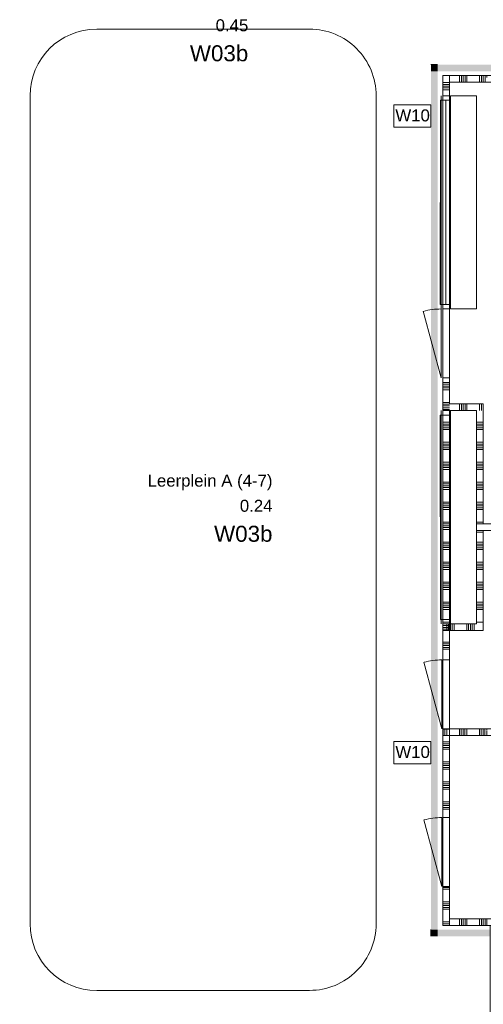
# Model space of a CAD drawing. Header units: millimetres. Extents: x -850 to 154668, y -80343 to 71019.
# Tile 128 of 147: x 9795 to 16747, y 46877 to 61651. Entities that reach past the tile are written whole.
import ezdxf
from ezdxf.enums import TextEntityAlignment as Align

# ---------------------------------------------------------------- set-up
doc = ezdxf.new("R2010")
doc.units = ezdxf.units.MM
doc.header["$MEASUREMENT"] = 0
for name, color, linetype in [('New_22 NC Binnenwanden', 7, 'Continuous'), ('New_22 NC Binnenwanden Deuren', 7, 'Continuous'), ('New_22 NC Binnenwanden Doorsnede-arcering', 7, 'Continuous'), ('New_22 NC Binnenwanden Laagscheidingslijnen', 7, 'Continuous'), ('New_22 NC Binnenwanden Ramen', 7, 'Continuous'), ('New_Info Wandafwerking aanduiding', 7, 'Continuous'), ('New_Info Wandafwerking aanduiding Doorsnede-arcering', 7, 'Continuous'), ('New_Z Ruimtefuncties', 7, 'Continuous'), ('New_Z Ruimtefuncties Zone omranding', 7, 'Continuous'), ('New_Z Ruimtefuncties Zone tekst', 7, 'Continuous')]:
    doc.layers.add(name, color=color, linetype=linetype)
doc.styles.add('GENERATED_STYLE_1', font='arial.ttf')
doc.styles.add('GENERATED_STYLE_2', font='arial.ttf')

# ---------------------------------------------------------------- blocks, each defined once
blk = doc.blocks.new('*X379')
at = {"layer": 'New_22 NC Binnenwanden Doorsnede-arcering', "color": 254, "linetype": 'Continuous', "lineweight": 0, "true_color": 0xe9ebeb}
for p, q in [((16200, 52585), (16200, 52485)), ((16227, 52585), (16227, 52485)), ((16255, 52585), (16255, 52485)), ((16282, 52585), (16282, 52485)), ((16310, 52585), (16310, 52485)), ((16500, 52585), (16500, 52485)), ((16527, 52585), (16527, 52485)), ((16555, 52585), (16555, 52485)), ((16582, 52585), (16582, 52485)), ((16610, 52585), (16610, 52485))]:
    blk.add_line(p, q, dxfattribs=at)
blk = doc.blocks.new('Wall_91_1', base_point=(16140, 52585))
at = {"layer": 'New_22 NC Binnenwanden', "color": 8, "linetype": 'Continuous', "lineweight": 0, "true_color": 0x778488, "flags": 128}
for points in [[(16645, 52585), (16140, 52585)], [(16140, 52485), (16140, 52585)], [(16140, 52485), (16745, 52485)], [(16745, 52485), (16745, 52585)]]:
    blk.add_lwpolyline(points, dxfattribs=at)
at = {"layer": 'New_22 NC Binnenwanden', "color": 8, "lineweight": 0, "true_color": 0x778488}
blk.add_blockref('*X379', (0, 0), dxfattribs=at)
blk = doc.blocks.new('*X383')
at = {"layer": 'New_22 NC Binnenwanden Doorsnede-arcering', "color": 254, "linetype": 'Continuous', "lineweight": 0, "true_color": 0xe9ebeb}
for p, q in [((16645, 53810), (16745, 53810)), ((16645, 53782), (16745, 53782)), ((16645, 53755), (16745, 53755)), ((16645, 53727), (16745, 53727)), ((16645, 53700), (16745, 53700)), ((16645, 53510), (16745, 53510)), ((16645, 53482), (16745, 53482)), ((16645, 53455), (16745, 53455)), ((16645, 53427), (16745, 53427)), ((16645, 53400), (16745, 53400)), ((16645, 53210), (16745, 53210)), ((16645, 53182), (16745, 53182)), ((16645, 53155), (16745, 53155)), ((16645, 53127), (16745, 53127)), ((16645, 53100), (16745, 53100)), ((16645, 52910), (16745, 52910)), ((16645, 52882), (16745, 52882)), ((16645, 52855), (16745, 52855)), ((16645, 52827), (16745, 52827)), ((16645, 52800), (16745, 52800)), ((16645, 52610), (16745, 52610))]:
    blk.add_line(p, q, dxfattribs=at)
blk = doc.blocks.new('Wall_92_1', base_point=(16645, 52585))
at = {"layer": 'New_22 NC Binnenwanden', "color": 8, "linetype": 'Continuous', "lineweight": 0, "true_color": 0x778488, "flags": 128}
for points in [[(16745, 53959), (16645, 53959)], [(16645, 53959), (16645, 52585)], [(16745, 52585), (16745, 53959)]]:
    blk.add_lwpolyline(points, dxfattribs=at)
at = {"layer": 'New_22 NC Binnenwanden', "color": 8, "lineweight": 0, "true_color": 0x778488}
blk.add_blockref('*X383', (0, 0), dxfattribs=at)
blk = doc.blocks.new('*X385')
at = {"layer": 'New_22 NC Binnenwanden Doorsnede-arcering', "color": 254, "linetype": 'Continuous', "lineweight": 0, "true_color": 0xe9ebeb}
for p, q in [((16690, 55831), (16690, 55885)), ((16718, 55858), (16718, 55885))]:
    blk.add_line(p, q, dxfattribs=at)
blk = doc.blocks.new('*X386')
at = {"layer": 'New_22 NC Binnenwanden Doorsnede-arcering', "color": 254, "linetype": 'Continuous', "lineweight": 0, "true_color": 0xe9ebeb}
for p, q in [((16390, 55785), (16390, 55885)), ((16418, 55785), (16418, 55885)), ((16445, 55785), (16445, 55885)), ((16473, 55785), (16473, 55885)), ((16500, 55785), (16500, 55885))]:
    blk.add_line(p, q, dxfattribs=at)
blk = doc.blocks.new('*X387')
at = {"layer": 'New_22 NC Binnenwanden Doorsnede-arcering', "color": 254, "linetype": 'Continuous', "lineweight": 0, "true_color": 0xe9ebeb}
for p, q in [((16718, 55785), (16718, 55858)), ((16690, 55785), (16690, 55831))]:
    blk.add_line(p, q, dxfattribs=at)
blk = doc.blocks.new('Wall_93_1', base_point=(16645, 55785))
at = {"layer": 'New_22 NC Binnenwanden', "color": 8, "linetype": 'Continuous', "lineweight": 0, "true_color": 0x778488, "flags": 128}
for points in [[(16745, 55885), (16240, 55885)], [(16745, 55885), (16745, 55785)], [(16240, 55785), (16645, 55785)]]:
    blk.add_lwpolyline(points, dxfattribs=at)
at = {"layer": 'New_22 NC Binnenwanden', "color": 8, "lineweight": 0, "true_color": 0x778488}
for name in ['*X386', '*X385', '*X387']:
    blk.add_blockref(name, (0, 0), dxfattribs=at)
blk = doc.blocks.new('*X665')
at = {"layer": 'New_22 NC Binnenwanden Doorsnede-arcering', "color": 254, "linetype": 'Continuous', "lineweight": 0, "true_color": 0xe9ebeb}
for p, q in [((16645, 55610), (16745, 55610)), ((16645, 55582), (16745, 55582)), ((16645, 55555), (16745, 55555)), ((16645, 55527), (16745, 55527)), ((16645, 55500), (16745, 55500)), ((16645, 55310), (16745, 55310)), ((16645, 55282), (16745, 55282)), ((16645, 55255), (16745, 55255)), ((16645, 55227), (16745, 55227)), ((16645, 55200), (16745, 55200)), ((16645, 55010), (16745, 55010)), ((16645, 54982), (16745, 54982)), ((16645, 54955), (16745, 54955)), ((16645, 54927), (16745, 54927)), ((16645, 54900), (16745, 54900)), ((16645, 54710), (16745, 54710)), ((16645, 54682), (16745, 54682)), ((16645, 54655), (16745, 54655)), ((16645, 54627), (16745, 54627)), ((16645, 54600), (16745, 54600)), ((16645, 54410), (16745, 54410)), ((16645, 54382), (16745, 54382)), ((16645, 54355), (16745, 54355)), ((16645, 54327), (16745, 54327)), ((16645, 54300), (16745, 54300)), ((16645, 54110), (16745, 54110))]:
    blk.add_line(p, q, dxfattribs=at)
blk = doc.blocks.new('Wall_159_1', base_point=(16645, 53959))
at = {"layer": 'New_22 NC Binnenwanden', "color": 8, "linetype": 'Continuous', "lineweight": 0, "true_color": 0x778488, "flags": 128}
for points in [[(16645, 55785), (16645, 53959)], [(16745, 54085), (16745, 55785)], [(16745, 53959), (16645, 53959)], [(16745, 53959), (16745, 53985)]]:
    blk.add_lwpolyline(points, dxfattribs=at)
at = {"layer": 'New_22 NC Binnenwanden Laagscheidingslijnen', "color": 8, "linetype": 'Continuous', "lineweight": 0, "true_color": 0x778488}
for p, q in [((16745, 54085), (16645, 54085)), ((16645, 53985), (16745, 53985))]:
    blk.add_line(p, q, dxfattribs=at)
at = {"layer": 'New_22 NC Binnenwanden', "color": 8, "lineweight": 0, "true_color": 0x778488}
blk.add_blockref('*X665', (0, 0), dxfattribs=at)
blk = doc.blocks.new('*X2432')
at = {"layer": 'New_22 NC Binnenwanden Doorsnede-arcering', "color": 254, "linetype": 'Continuous', "lineweight": 0, "true_color": 0xe9ebeb}
for p, q in [((16390, 60715), (16390, 60815)), ((16418, 60715), (16418, 60815)), ((16445, 60715), (16445, 60815)), ((16473, 60715), (16473, 60815)), ((16500, 60715), (16500, 60815)), ((16690, 60715), (16690, 60815)), ((16718, 60715), (16718, 60815)), ((16745, 60715), (16745, 60815)), ((16773, 60715), (16773, 60815)), ((16800, 60785), (16800, 60815)), ((16990, 60785), (16990, 60815)), ((17018, 60781), (17018, 60815)), ((17045, 60715), (17045, 60815)), ((17073, 60715), (17073, 60815)), ((17100, 60715), (17100, 60815)), ((17290, 60715), (17290, 60815)), ((17318, 60715), (17318, 60815)), ((17345, 60715), (17345, 60815)), ((17373, 60715), (17373, 60815)), ((17400, 60715), (17400, 60815)), ((17590, 60715), (17590, 60815)), ((17618, 60715), (17618, 60815)), ((17645, 60715), (17645, 60815)), ((17673, 60715), (17673, 60815)), ((17700, 60715), (17700, 60815)), ((17890, 60715), (17890, 60815)), ((17918, 60715), (17918, 60815)), ((17945, 60715), (17945, 60815)), ((17973, 60715), (17973, 60815)), ((18000, 60715), (18000, 60815)), ((18190, 60715), (18190, 60815)), ((18218, 60715), (18218, 60815)), ((18245, 60715), (18245, 60815)), ((18273, 60715), (18273, 60815)), ((18300, 60715), (18300, 60815)), ((18490, 60715), (18490, 60815)), ((18518, 60715), (18518, 60815)), ((18545, 60715), (18545, 60815)), ((18573, 60715), (18573, 60815)), ((18600, 60715), (18600, 60815)), ((18790, 60715), (18790, 60815)), ((18818, 60715), (18818, 60815)), ((18845, 60715), (18845, 60815)), ((18873, 60715), (18873, 60815)), ((18900, 60715), (18900, 60815)), ((19090, 60715), (19090, 60815)), ((19118, 60715), (19118, 60815)), ((19145, 60715), (19145, 60815)), ((19173, 60715), (19173, 60815)), ((19200, 60715), (19200, 60815)), ((19390, 60715), (19390, 60815)), ((19418, 60715), (19418, 60815)), ((19445, 60715), (19445, 60815)), ((19473, 60715), (19473, 60815)), ((19500, 60715), (19500, 60815)), ((19690, 60715), (19690, 60815)), ((19718, 60715), (19718, 60815)), ((19745, 60715), (19745, 60815)), ((19773, 60715), (19773, 60815)), ((19800, 60715), (19800, 60815)), ((19990, 60715), (19990, 60815)), ((20018, 60715), (20018, 60815)), ((20045, 60715), (20045, 60815)), ((20073, 60715), (20073, 60815)), ((20100, 60715), (20100, 60815)), ((20290, 60715), (20290, 60815)), ((20318, 60715), (20318, 60815)), ((20345, 60715), (20345, 60815)), ((20373, 60715), (20373, 60815)), ((20400, 60715), (20400, 60815)), ((20590, 60715), (20590, 60815)), ((20618, 60715), (20618, 60815)), ((20645, 60715), (20645, 60815)), ((20673, 60715), (20673, 60815)), ((20700, 60715), (20700, 60815)), ((20890, 60715), (20890, 60815)), ((20918, 60715), (20918, 60815)), ((20945, 60715), (20945, 60815)), ((20973, 60715), (20973, 60815)), ((21000, 60715), (21000, 60815)), ((21190, 60715), (21190, 60815)), ((21218, 60715), (21218, 60815)), ((21245, 60715), (21245, 60815)), ((21273, 60715), (21273, 60815)), ((21300, 60715), (21300, 60815)), ((21490, 60715), (21490, 60815)), ((21518, 60715), (21518, 60815)), ((21545, 60715), (21545, 60815)), ((21573, 60715), (21573, 60815)), ((21600, 60715), (21600, 60815)), ((21790, 60715), (21790, 60815)), ((21818, 60715), (21818, 60815)), ((21845, 60715), (21845, 60815)), ((21873, 60715), (21873, 60815)), ((21900, 60715), (21900, 60815)), ((22090, 60715), (22090, 60815)), ((22118, 60715), (22118, 60815)), ((22145, 60715), (22145, 60815)), ((22173, 60715), (22173, 60815)), ((22200, 60715), (22200, 60815)), ((22390, 60715), (22390, 60815)), ((22418, 60715), (22418, 60815)), ((22445, 60715), (22445, 60815)), ((22473, 60715), (22473, 60815)), ((22500, 60715), (22500, 60815)), ((22690, 60715), (22690, 60815)), ((22718, 60715), (22718, 60815)), ((22745, 60715), (22745, 60815)), ((22773, 60715), (22773, 60815)), ((22800, 60715), (22800, 60815)), ((22990, 60715), (22990, 60815)), ((23018, 60715), (23018, 60815)), ((23045, 60715), (23045, 60815)), ((23073, 60715), (23073, 60815)), ((23100, 60715), (23100, 60815)), ((23290, 60715), (23290, 60815)), ((23318, 60715), (23318, 60815)), ((23345, 60715), (23345, 60815)), ((23373, 60715), (23373, 60815)), ((23400, 60715), (23400, 60815)), ((23590, 60715), (23590, 60815)), ((23618, 60715), (23618, 60815)), ((23645, 60715), (23645, 60815)), ((23673, 60715), (23673, 60815)), ((23700, 60715), (23700, 60815)), ((23890, 60715), (23890, 60815)), ((23918, 60715), (23918, 60815)), ((23945, 60715), (23945, 60815)), ((23973, 60715), (23973, 60815)), ((24000, 60715), (24000, 60815)), ((24190, 60715), (24190, 60815)), ((24218, 60715), (24218, 60815)), ((24245, 60715), (24245, 60815)), ((24273, 60715), (24273, 60815)), ((24300, 60715), (24300, 60815)), ((24490, 60715), (24490, 60815)), ((24518, 60715), (24518, 60815)), ((24545, 60715), (24545, 60815)), ((24573, 60715), (24573, 60815)), ((24600, 60715), (24600, 60815)), ((24790, 60715), (24790, 60815)), ((24818, 60715), (24818, 60815)), ((24845, 60715), (24845, 60815)), ((24873, 60715), (24873, 60815)), ((24900, 60715), (24900, 60815)), ((25090, 60715), (25090, 60815)), ((25118, 60715), (25118, 60815)), ((25145, 60715), (25145, 60815)), ((25173, 60715), (25173, 60815)), ((25200, 60715), (25200, 60815)), ((25390, 60785), (25390, 60815)), ((25418, 60785), (25418, 60815)), ((25445, 60785), (25445, 60815)), ((25473, 60785), (25473, 60815)), ((25500, 60785), (25500, 60815))]:
    blk.add_line(p, q, dxfattribs=at)
blk = doc.blocks.new('Wall_482_1', base_point=(25600, 60715))
at = {"layer": 'New_22 NC Binnenwanden', "color": 8, "linetype": 'Continuous', "lineweight": 0, "true_color": 0x778488, "flags": 128}
for points in [[(25600, 60815), (16240, 60815)], [(16240, 60715), (16775, 60715)]]:
    blk.add_lwpolyline(points, dxfattribs=at)
at = {"layer": 'New_22 NC Binnenwanden Laagscheidingslijnen', "color": 8, "linetype": 'Continuous', "lineweight": 0, "true_color": 0x778488}
blk.add_line((16240, 60715), (16240, 60815), dxfattribs=at)
at = {"layer": 'New_22 NC Binnenwanden', "color": 8, "lineweight": 0, "true_color": 0x778488}
blk.add_blockref('*X2432', (0, 0), dxfattribs=at)
blk = doc.blocks.new('Wall_491_1', base_point=(25600, 54085))
at = {"layer": 'New_22 NC Binnenwanden', "color": 8, "linetype": 'Continuous', "lineweight": 0, "true_color": 0x778488}
blk.add_line((16645, 54085), (16645, 53985), dxfattribs=at)
at = {"layer": 'New_22 NC Binnenwanden', "color": 8, "linetype": 'Continuous', "lineweight": 0, "true_color": 0x778488, "flags": 128}
for points in [[(25600, 54085), (16745, 54085)], [(16745, 53985), (20150, 53985)]]:
    blk.add_lwpolyline(points, dxfattribs=at)
at = {"layer": 'New_22 NC Binnenwanden Laagscheidingslijnen', "color": 8, "linetype": 'Continuous', "lineweight": 0, "true_color": 0x778488}
for p, q in [((16745, 54085), (16645, 54085)), ((16645, 53985), (16745, 53985))]:
    blk.add_line(p, q, dxfattribs=at)
blk = doc.blocks.new('*X2556')
at = {"layer": 'New_22 NC Binnenwanden Doorsnede-arcering', "color": 254, "linetype": 'Continuous', "lineweight": 0, "true_color": 0xe9ebeb}
for p, q in [((16145, 50999), (16145, 51010)), ((16145, 50910), (16145, 50999)), ((16172, 50999), (16172, 51010)), ((16172, 50910), (16172, 50999)), ((16200, 50999), (16200, 51010)), ((16200, 50910), (16200, 50999)), ((16390, 50999), (16390, 51010)), ((16390, 50910), (16390, 50999)), ((16417, 50999), (16417, 51010)), ((16417, 50910), (16417, 50999)), ((16445, 50999), (16445, 51010)), ((16445, 50910), (16445, 50999)), ((16472, 50999), (16472, 51010)), ((16472, 50910), (16472, 50999)), ((16500, 50999), (16500, 51010)), ((16500, 50910), (16500, 50999)), ((16690, 50999), (16690, 51010)), ((16690, 50910), (16690, 50999)), ((16717, 50999), (16717, 51010)), ((16717, 50910), (16717, 50999)), ((16745, 50999), (16745, 51010)), ((16745, 50910), (16745, 50999)), ((16772, 50999), (16772, 51010)), ((16772, 50910), (16772, 50999)), ((16800, 50999), (16800, 51010)), ((16800, 50985), (16800, 50999)), ((16990, 50999), (16990, 51010)), ((16990, 50985), (16990, 50999)), ((17017, 50999), (17017, 51010)), ((17017, 50981), (17017, 50999)), ((17045, 50999), (17045, 51010)), ((17045, 50910), (17045, 50999)), ((17072, 50999), (17072, 51010)), ((17072, 50910), (17072, 50999)), ((17100, 50999), (17100, 51010)), ((17100, 50910), (17100, 50999)), ((17290, 50999), (17290, 51010)), ((17290, 50910), (17290, 50999)), ((17317, 50999), (17317, 51010)), ((17317, 50910), (17317, 50999)), ((17345, 50999), (17345, 51010)), ((17345, 50910), (17345, 50999)), ((17372, 50999), (17372, 51010)), ((17372, 50910), (17372, 50999)), ((17400, 50999), (17400, 51010)), ((17400, 50910), (17400, 50999)), ((17590, 50999), (17590, 51010)), ((17590, 50910), (17590, 50999)), ((17617, 50999), (17617, 51010)), ((17617, 50910), (17617, 50999)), ((17645, 50999), (17645, 51010)), ((17645, 50910), (17645, 50999)), ((17672, 50999), (17672, 51010)), ((17672, 50910), (17672, 50999)), ((17700, 50999), (17700, 51010)), ((17700, 50910), (17700, 50999)), ((17890, 50999), (17890, 51010)), ((17890, 50910), (17890, 50999)), ((17917, 50999), (17917, 51010)), ((17917, 50910), (17917, 50999)), ((17945, 50999), (17945, 51010)), ((17945, 50910), (17945, 50999)), ((17972, 50999), (17972, 51010)), ((17972, 50910), (17972, 50999)), ((18000, 50999), (18000, 51010)), ((18000, 50910), (18000, 50999)), ((18190, 50999), (18190, 51010)), ((18190, 50910), (18190, 50999)), ((18217, 50999), (18217, 51010)), ((18217, 50910), (18217, 50999)), ((18245, 50999), (18245, 51010)), ((18245, 50910), (18245, 50999)), ((18272, 50999), (18272, 51010)), ((18272, 50910), (18272, 50999)), ((18300, 50999), (18300, 51010)), ((18300, 50910), (18300, 50999)), ((18490, 50999), (18490, 51010)), ((18490, 50910), (18490, 50999)), ((18517, 50999), (18517, 51010)), ((18517, 50910), (18517, 50999)), ((18545, 50999), (18545, 51010)), ((18545, 50910), (18545, 50999)), ((18572, 50999), (18572, 51010)), ((18572, 50910), (18572, 50999)), ((18600, 50999), (18600, 51010)), ((18600, 50910), (18600, 50999)), ((18790, 50999), (18790, 51010)), ((18790, 50910), (18790, 50999)), ((18817, 50999), (18817, 51010)), ((18817, 50910), (18817, 50999)), ((18845, 50999), (18845, 51010)), ((18845, 50910), (18845, 50999)), ((18872, 50999), (18872, 51010)), ((18872, 50910), (18872, 50999)), ((18900, 50999), (18900, 51010)), ((18900, 50910), (18900, 50999)), ((19090, 50999), (19090, 51010)), ((19090, 50910), (19090, 50999)), ((19117, 50999), (19117, 51010)), ((19117, 50910), (19117, 50999)), ((19145, 50999), (19145, 51010)), ((19145, 50910), (19145, 50999)), ((19172, 50999), (19172, 51010)), ((19172, 50910), (19172, 50999)), ((19200, 50999), (19200, 51010)), ((19200, 50910), (19200, 50999)), ((19390, 50999), (19390, 51010)), ((19390, 50910), (19390, 50999)), ((19417, 50999), (19417, 51010)), ((19417, 50910), (19417, 50999)), ((19445, 50999), (19445, 51010)), ((19445, 50910), (19445, 50999)), ((19472, 50999), (19472, 51010)), ((19472, 50910), (19472, 50999)), ((19500, 50999), (19500, 51010)), ((19500, 50910), (19500, 50999)), ((19690, 50999), (19690, 51010)), ((19690, 50910), (19690, 50999)), ((19717, 50999), (19717, 51010)), ((19717, 50910), (19717, 50999)), ((19745, 50999), (19745, 51010)), ((19745, 50910), (19745, 50999)), ((19772, 50999), (19772, 51010)), ((19772, 50910), (19772, 50999)), ((19800, 50999), (19800, 51010)), ((19800, 50910), (19800, 50999)), ((19990, 50999), (19990, 51010)), ((19990, 50910), (19990, 50999)), ((20017, 50999), (20017, 51010)), ((20017, 50910), (20017, 50999)), ((20045, 50999), (20045, 51010)), ((20045, 50910), (20045, 50999)), ((20072, 50999), (20072, 51010)), ((20072, 50910), (20072, 50999)), ((20100, 50999), (20100, 51010)), ((20100, 50910), (20100, 50999))]:
    blk.add_line(p, q, dxfattribs=at)
blk = doc.blocks.new('*X2557')
at = {"layer": 'New_22 NC Binnenwanden Doorsnede-arcering', "color": 254, "linetype": 'Continuous', "lineweight": 0, "true_color": 0xe9ebeb}
for p, q in [((16800, 50910), (16800, 50977)), ((16990, 50910), (16990, 50977))]:
    blk.add_line(p, q, dxfattribs=at)
blk = doc.blocks.new('Wall_509_1', base_point=(20200, 51010))
at = {"layer": 'New_22 NC Binnenwanden', "color": 8, "linetype": 'Continuous', "lineweight": 0, "true_color": 0x778488, "flags": 128}
for points in [[(20150, 51010), (16140, 51010)], [(16140, 51010), (16140, 50910)], [(20150, 51010), (20150, 50910)], [(16140, 50910), (16775, 50910)], [(16783, 50910), (17017, 50910)], [(17025, 50910), (20150, 50910)]]:
    blk.add_lwpolyline(points, dxfattribs=at)
at = {"layer": 'New_22 NC Binnenwanden', "color": 8, "lineweight": 0, "true_color": 0x778488}
for name in ['*X2556', '*X2557']:
    blk.add_blockref(name, (0, 0), dxfattribs=at)
blk = doc.blocks.new('*X2704')
at = {"layer": 'New_22 NC Binnenwanden Doorsnede-arcering', "color": 254, "linetype": 'Continuous', "lineweight": 0, "true_color": 0xe9ebeb}
for p, q in [((16390, 48146), (16390, 48160)), ((16390, 48060), (16390, 48146)), ((16418, 48146), (16418, 48160)), ((16418, 48060), (16418, 48146)), ((16445, 48146), (16445, 48160)), ((16445, 48060), (16445, 48146)), ((16473, 48146), (16473, 48160)), ((16473, 48060), (16473, 48146)), ((16500, 48146), (16500, 48160)), ((16500, 48060), (16500, 48146)), ((16690, 48146), (16690, 48160)), ((16690, 48060), (16690, 48146)), ((16718, 48146), (16718, 48160)), ((16718, 48060), (16718, 48146)), ((16745, 48146), (16745, 48160)), ((16745, 48060), (16745, 48146)), ((16773, 48146), (16773, 48160)), ((16773, 48060), (16773, 48146)), ((16800, 48146), (16800, 48160)), ((16800, 48060), (16800, 48146)), ((16990, 48146), (16990, 48160)), ((16990, 48060), (16990, 48146)), ((17018, 48146), (17018, 48160)), ((17018, 48060), (17018, 48146)), ((17045, 48146), (17045, 48160)), ((17045, 48060), (17045, 48146)), ((17073, 48146), (17073, 48160)), ((17073, 48060), (17073, 48146)), ((17100, 48146), (17100, 48160)), ((17100, 48060), (17100, 48146)), ((17290, 48146), (17290, 48160)), ((17290, 48060), (17290, 48146)), ((17318, 48146), (17318, 48160)), ((17318, 48060), (17318, 48146)), ((17345, 48146), (17345, 48160)), ((17345, 48060), (17345, 48146)), ((17373, 48146), (17373, 48160)), ((17373, 48060), (17373, 48146)), ((17400, 48146), (17400, 48160)), ((17400, 48060), (17400, 48146)), ((17590, 48146), (17590, 48160)), ((17590, 48060), (17590, 48146)), ((17618, 48146), (17618, 48160)), ((17618, 48060), (17618, 48146)), ((17645, 48146), (17645, 48160)), ((17645, 48060), (17645, 48146)), ((17673, 48146), (17673, 48160)), ((17673, 48060), (17673, 48146)), ((17700, 48146), (17700, 48160)), ((17700, 48060), (17700, 48146)), ((17890, 48146), (17890, 48160)), ((17890, 48060), (17890, 48146)), ((17918, 48146), (17918, 48160)), ((17918, 48060), (17918, 48146)), ((17945, 48146), (17945, 48160)), ((17945, 48060), (17945, 48146)), ((17973, 48146), (17973, 48160)), ((17973, 48060), (17973, 48146)), ((18000, 48146), (18000, 48160)), ((18000, 48060), (18000, 48146)), ((18190, 48146), (18190, 48160)), ((18190, 48060), (18190, 48146)), ((18218, 48146), (18218, 48160)), ((18218, 48060), (18218, 48146)), ((18245, 48146), (18245, 48160)), ((18245, 48060), (18245, 48146)), ((18273, 48146), (18273, 48160)), ((18273, 48060), (18273, 48146)), ((18300, 48146), (18300, 48160)), ((18300, 48060), (18300, 48146))]:
    blk.add_line(p, q, dxfattribs=at)
blk = doc.blocks.new('Wall_560_1', base_point=(16141, 48060))
at = {"layer": 'New_22 NC Binnenwanden', "color": 8, "linetype": 'Continuous', "lineweight": 0, "true_color": 0x778488, "flags": 128}
for points in [[(18350, 48160), (16241, 48160)], [(16241, 48060), (18350, 48060)]]:
    blk.add_lwpolyline(points, dxfattribs=at)
at = {"layer": 'New_22 NC Binnenwanden Laagscheidingslijnen', "color": 8, "linetype": 'Continuous', "lineweight": 0, "true_color": 0x778488}
blk.add_line((16241, 48060), (16241, 48160), dxfattribs=at)
at = {"layer": 'New_22 NC Binnenwanden', "color": 8, "lineweight": 0, "true_color": 0x778488}
blk.add_blockref('*X2704', (0, 0), dxfattribs=at)
blk = doc.blocks.new('*X2744')
at = {"layer": 'New_22 NC Binnenwanden Doorsnede-arcering', "color": 254, "linetype": 'Continuous', "lineweight": 0, "true_color": 0xe9ebeb}
for p, q in [((16140, 52559), (16240, 52559)), ((16140, 52531), (16240, 52531)), ((16140, 52504), (16240, 52504)), ((16140, 52313), (16240, 52313)), ((16140, 52286), (16240, 52286)), ((16140, 52259), (16240, 52259)), ((16140, 52231), (16240, 52231)), ((16140, 52204), (16240, 52204))]:
    blk.add_line(p, q, dxfattribs=at)
blk = doc.blocks.new('*X2745')
at = {"layer": 'New_22 NC Binnenwanden Doorsnede-arcering', "color": 254, "linetype": 'Continuous', "lineweight": 0, "true_color": 0xe9ebeb}
for p, q in [((16140, 51004), (16240, 51004)), ((16140, 50813), (16240, 50813)), ((16140, 50786), (16240, 50786)), ((16140, 50759), (16240, 50759)), ((16140, 50731), (16240, 50731)), ((16140, 50704), (16240, 50704)), ((16140, 50513), (16240, 50513)), ((16140, 50486), (16240, 50486)), ((16140, 50459), (16240, 50459)), ((16140, 50431), (16240, 50431)), ((16140, 50404), (16240, 50404)), ((16140, 50213), (16240, 50213)), ((16140, 50186), (16240, 50186)), ((16140, 50159), (16240, 50159)), ((16140, 50131), (16240, 50131)), ((16140, 50104), (16240, 50104)), ((16140, 49913), (16240, 49913)), ((16140, 49886), (16240, 49886)), ((16140, 49859), (16240, 49859)), ((16140, 49831), (16240, 49831)), ((16140, 49804), (16240, 49804))]:
    blk.add_line(p, q, dxfattribs=at)
blk = doc.blocks.new('*X2746')
at = {"layer": 'New_22 NC Binnenwanden Doorsnede-arcering', "color": 254, "linetype": 'Continuous', "lineweight": 0, "true_color": 0xe9ebeb}
for p, q in [((16140, 48631), (16240, 48631)), ((16140, 48604), (16240, 48604)), ((16140, 48413), (16240, 48413)), ((16140, 48386), (16240, 48386)), ((16140, 48359), (16240, 48359)), ((16140, 48331), (16240, 48331)), ((16140, 48304), (16240, 48304)), ((16141, 48113), (16194, 48113)), ((16141, 48086), (16167, 48086))]:
    blk.add_line(p, q, dxfattribs=at)
blk = doc.blocks.new('D1 22_14')
at = {"layer": 'New_22 NC Binnenwanden Deuren', "color": 1, "linetype": 'Continuous', "lineweight": 0}
for q in [(-482, 268), (-517, 0)]:
    blk.add_line((517, 0), q, dxfattribs=at)
at = {"layer": 'New_22 NC Binnenwanden Deuren', "color": 7, "linetype": 'Continuous', "lineweight": 0}
for p, q in [((-517, -14), (-517, -114)), ((-517, -14), (-517, -114)), ((517, -14), (517, -114)), ((517, -14), (517, -114))]:
    blk.add_line(p, q, dxfattribs=at)
at = {"layer": 'New_22 NC Binnenwanden Deuren', "color": 1, "linetype": 'Continuous', "lineweight": 0}
blk.add_arc((517, 0), 1034, 165, 180, dxfattribs=at)
blk = doc.blocks.new('*X2749')
at = {"layer": 'New_22 NC Binnenwanden Doorsnede-arcering', "color": 254, "linetype": 'Continuous', "lineweight": 0, "true_color": 0xe9ebeb}
for p, q in [((16167, 48086), (16241, 48086)), ((16194, 48113), (16241, 48113))]:
    blk.add_line(p, q, dxfattribs=at)
blk = doc.blocks.new('Wall_568_1', base_point=(16140, 52585))
at = {"layer": 'New_22 NC Binnenwanden', "color": 8, "linetype": 'Continuous', "lineweight": 0, "true_color": 0x778488}
for p, q in [((16140, 52044), (16240, 52044)), ((16140, 51010), (16240, 51010)), ((16140, 49679), (16240, 49679)), ((16140, 48645), (16240, 48645))]:
    blk.add_line(p, q, dxfattribs=at)
at = {"layer": 'New_22 NC Binnenwanden', "color": 8, "linetype": 'Continuous', "lineweight": 0, "true_color": 0x778488, "flags": 128}
for points in [[(16140, 52585), (16140, 52044)], [(16240, 52585), (16140, 52585)], [(16240, 52044), (16240, 52585)], [(16140, 51010), (16140, 49679)], [(16240, 49679), (16240, 51010)], [(16140, 48645), (16141, 48060)], [(16241, 48160), (16240, 48645)], [(16141, 48060), (16241, 48060)]]:
    blk.add_lwpolyline(points, dxfattribs=at)
at = {"layer": 'New_22 NC Binnenwanden Laagscheidingslijnen', "color": 8, "linetype": 'Continuous', "lineweight": 0, "true_color": 0x778488}
blk.add_line((16241, 48060), (16241, 48160), dxfattribs=at)
at = {"layer": 'New_22 NC Binnenwanden', "color": 8, "lineweight": 0, "true_color": 0x778488}
for name in ['*X2744', '*X2745', '*X2746', '*X2749']:
    blk.add_blockref(name, (0, 0), dxfattribs=at)
at = {"layer": 'New_22 NC Binnenwanden Deuren', "color": 1, "linetype": 'Continuous', "lineweight": 0, "xscale": -1, "zscale": 1000, "rotation": 90.01295341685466}
for p in [(16126, 51527), (16126, 49162)]:
    blk.add_blockref('D1 22_14', p, dxfattribs=at)
blk = doc.blocks.new('*X2873')
at = {"layer": 'New_22 NC Binnenwanden Doorsnede-arcering', "color": 254, "linetype": 'Continuous', "lineweight": 0, "true_color": 0xe9ebeb}
for p, q in [((16140, 56209), (16240, 56209)), ((16140, 56181), (16240, 56181)), ((16140, 56154), (16240, 56154)), ((16140, 56127), (16240, 56127)), ((16140, 56099), (16240, 56099)), ((16140, 55909), (16240, 55909))]:
    blk.add_line(p, q, dxfattribs=at)
blk = doc.blocks.new('*X2874')
at = {"layer": 'New_22 NC Binnenwanden Doorsnede-arcering', "color": 254, "linetype": 'Continuous', "lineweight": 0, "true_color": 0xe9ebeb}
for p, q in [((16140, 60709), (16240, 60709)), ((16140, 60681), (16240, 60681)), ((16140, 60654), (16240, 60654)), ((16140, 60627), (16240, 60627)), ((16140, 60599), (16240, 60599))]:
    blk.add_line(p, q, dxfattribs=at)
blk = doc.blocks.new('#Pui inbouwgarderobe 01')
at = {"layer": 'New_22 NC Binnenwanden Ramen', "color": 9, "linetype": 'Continuous', "lineweight": 0}
for p, q in [((-1600, 0), (-1600, -392)), ((-1533, 0), (-1600, 0)), ((1533, 0), (-1533, 0)), ((1600, 0), (1533, 0)), ((1600, -392), (1600, 0)), ((-1600, -392), (-1533, -392)), ((-1533, -392), (-1533, -513)), ((-1533, -392), (1533, -392)), ((1533, -513), (1533, -392)), ((1533, -392), (1600, -392)), ((-1533, -513), (-1533, -543)), ((1533, -531), (-1533, -531)), ((-1533, -543), (-1515, -543)), ((-1515, -543), (1515, -543)), ((1515, -543), (1533, -543)), ((1533, -543), (1533, -513))]:
    blk.add_line(p, q, dxfattribs=at)
at = {"layer": 'New_22 NC Binnenwanden Ramen', "color": 1, "linetype": 'Continuous', "lineweight": 0}
for p, q in [((1533, -462), (-1533, -462)), ((-1533, -513), (-1533, -543)), ((-1533, -543), (-1533, -513)), ((-1533, -513), (-1533, -543)), ((-1533, -543), (-1533, -513)), ((-1533, -513), (-1533, -543)), ((-1533, -543), (-1533, -513)), ((-1533, -543), (-1515, -543)), ((-1515, -543), (-1533, -543)), ((1515, -543), (1533, -543)), ((1533, -543), (1515, -543)), ((1533, -543), (1533, -513)), ((1533, -513), (1533, -543)), ((1533, -543), (1533, -513))]:
    blk.add_line(p, q, dxfattribs=at)
blk = doc.blocks.new('Rnx verticaal 22_2')
at = {"layer": 'New_22 NC Binnenwanden Ramen', "color": 1, "linetype": 'Continuous', "lineweight": 0}
for p, q in [((-1600, 0), (-1533, 0)), ((-1533, 0), (-1533, -139)), ((-1533, 0), (1533, 0)), ((1533, -139), (1533, 0)), ((1533, 0), (1600, 0)), ((-1533, -139), (-1600, -139)), ((1533, -139), (-1533, -139)), ((1600, -139), (1533, -139))]:
    blk.add_line(p, q, dxfattribs=at)
at = {"layer": 'New_22 NC Binnenwanden Ramen', "color": 7, "linetype": 'Continuous', "lineweight": 0}
for p, q in [((-1600, -114), (-1600, -14)), ((-1600, -114), (-1600, -14)), ((1600, -114), (1600, -14)), ((1600, -114), (1600, -14))]:
    blk.add_line(p, q, dxfattribs=at)
blk = doc.blocks.new('D1 22')
at = {"layer": 'New_22 NC Binnenwanden Deuren', "color": 1, "linetype": 'Continuous', "lineweight": 0}
for q in [(-482, 268), (-517, 0)]:
    blk.add_line((517, 0), q, dxfattribs=at)
at = {"layer": 'New_22 NC Binnenwanden Deuren', "color": 7, "linetype": 'Continuous', "lineweight": 0}
for p, q in [((-517, -25), (-517, -125)), ((-517, -25), (-517, -125)), ((517, -25), (517, -125)), ((517, -25), (517, -125))]:
    blk.add_line(p, q, dxfattribs=at)
at = {"layer": 'New_22 NC Binnenwanden Deuren', "color": 1, "linetype": 'Continuous', "lineweight": 0}
blk.add_arc((517, 0), 1034, 165, 180, dxfattribs=at)
blk = doc.blocks.new('Wall_594_1', base_point=(16140, 60715))
at = {"layer": 'New_22 NC Binnenwanden', "color": 8, "linetype": 'Continuous', "lineweight": 0, "true_color": 0x778488}
blk.add_line((16140, 56276), (16240, 56276), dxfattribs=at)
at = {"layer": 'New_22 NC Binnenwanden', "color": 8, "linetype": 'Continuous', "lineweight": 0, "true_color": 0x778488, "flags": 128}
for points in [[(16140, 60815), (16140, 60510)], [(16140, 60815), (16240, 60815)], [(16240, 60510), (16240, 60715)], [(16140, 56276), (16140, 55885)], [(16240, 55885), (16240, 56276)]]:
    blk.add_lwpolyline(points, dxfattribs=at)
at = {"layer": 'New_22 NC Binnenwanden Laagscheidingslijnen', "color": 8, "linetype": 'Continuous', "lineweight": 0, "true_color": 0x778488}
blk.add_line((16240, 60715), (16240, 60815), dxfattribs=at)
at = {"layer": 'New_22 NC Binnenwanden', "color": 8, "lineweight": 0, "true_color": 0x778488}
for name in ['*X2874', '*X2873']:
    blk.add_blockref(name, (0, 0), dxfattribs=at)
at = {"layer": 'New_22 NC Binnenwanden Deuren', "color": 1, "linetype": 'Continuous', "lineweight": 0, "xscale": -1, "zscale": 1000, "rotation": 89.99693269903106}
blk.add_blockref('D1 22', (16115, 56793), dxfattribs=at)
at = {"layer": 'New_22 NC Binnenwanden Ramen', "color": 1, "linetype": 'Continuous', "lineweight": 0, "xscale": 1.00000000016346, "zscale": 1000, "rotation": 269.996932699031}
blk.add_blockref('#Pui inbouwgarderobe 01', (16646, 58910), dxfattribs=at)
at = {"layer": 'New_22 NC Binnenwanden Ramen', "color": 1, "linetype": 'Continuous', "lineweight": 0, "zscale": 1000, "rotation": 269.996932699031}
blk.add_blockref('Rnx verticaal 22_2', (16254, 58910), dxfattribs=at)
blk = doc.blocks.new('*X3199')
at = {"layer": 'New_22 NC Binnenwanden Doorsnede-arcering', "color": 254, "linetype": 'Continuous', "lineweight": 0, "true_color": 0xe9ebeb}
for p, q in [((16140, 55884), (16240, 55884)), ((16140, 55856), (16240, 55856)), ((16140, 55829), (16240, 55829)), ((16140, 55801), (16240, 55801))]:
    blk.add_line(p, q, dxfattribs=at)
blk = doc.blocks.new('#Pui inbouwgarderobe 02')
at = {"layer": 'New_22 NC Binnenwanden Ramen', "color": 9, "linetype": 'Continuous', "lineweight": 0}
for p, q in [((-1600, 0), (-1600, -399)), ((-1533, 0), (-1600, 0)), ((1533, 0), (-1533, 0)), ((1600, 0), (1533, 0)), ((1600, -399), (1600, 0)), ((-1600, -399), (-1600, -506)), ((1600, -506), (1600, -399)), ((-1600, -506), (-1533, -506)), ((-1533, -506), (-1533, -543)), ((-1533, -543), (-1515, -543)), ((-1515, -543), (1515, -543)), ((1515, -543), (1533, -543)), ((1533, -543), (1533, -506)), ((1533, -506), (1600, -506))]:
    blk.add_line(p, q, dxfattribs=at)
at = {"layer": 'New_22 NC Binnenwanden Ramen', "color": 1, "linetype": 'Continuous', "lineweight": 0}
blk.add_line((1533, -506), (-1533, -506), dxfattribs=at)
blk = doc.blocks.new('R1 22_18')
at = {"layer": 'New_22 NC Binnenwanden Ramen', "color": 1, "linetype": 'Continuous', "lineweight": 0}
for p, q in [((-1600, 0), (-1533, 0)), ((-1533, 0), (-1533, -139)), ((-1533, 0), (1533, 0)), ((1533, -139), (1533, 0)), ((1533, 0), (1600, 0)), ((-1533, -139), (-1600, -139)), ((1533, -139), (-1533, -139)), ((1600, -139), (1533, -139))]:
    blk.add_line(p, q, dxfattribs=at)
at = {"layer": 'New_22 NC Binnenwanden Ramen', "color": 7, "linetype": 'Continuous', "lineweight": 0}
for p, q in [((-1600, -25), (-1600, -125)), ((-1600, -25), (-1600, -125)), ((1600, -25), (1600, -125)), ((1600, -25), (1600, -125))]:
    blk.add_line(p, q, dxfattribs=at)
blk = doc.blocks.new('Wall_684_1', base_point=(16140, 55885))
at = {"layer": 'New_22 NC Binnenwanden', "color": 8, "linetype": 'Continuous', "lineweight": 0, "true_color": 0x778488}
for p, q in [((16140, 55785), (16240, 55785)), ((16140, 52585), (16240, 52585))]:
    blk.add_line(p, q, dxfattribs=at)
at = {"layer": 'New_22 NC Binnenwanden', "color": 8, "linetype": 'Continuous', "lineweight": 0, "true_color": 0x778488, "flags": 128}
for points in [[(16140, 55885), (16140, 55785)], [(16240, 52585), (16140, 52585)]]:
    blk.add_lwpolyline(points, dxfattribs=at)
at = {"layer": 'New_22 NC Binnenwanden', "color": 8, "lineweight": 0, "true_color": 0x778488}
blk.add_blockref('*X3199', (0, 0), dxfattribs=at)
at = {"layer": 'New_22 NC Binnenwanden Ramen', "color": 1, "linetype": 'Continuous', "lineweight": 0, "zscale": 1000}
for name, p, xscale, rotation in [('#Pui inbouwgarderobe 02', (16646, 54185), 1.00000000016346, 270.0044894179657), ('R1 22_18', (16115, 54185), -0.9999999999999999, 90.00448941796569)]:
    blk.add_blockref(name, p, dxfattribs=dict(at, xscale=xscale, rotation=rotation))
blk = doc.blocks.new('*X3204')
at = {"layer": 'New_22 NC Binnenwanden Doorsnede-arcering', "color": 254, "linetype": 'Continuous', "lineweight": 0, "true_color": 0xe9ebeb}
for p, q in [((16140, 55884), (16240, 55884)), ((16140, 55856), (16240, 55856)), ((16140, 55829), (16240, 55829)), ((16140, 55801), (16240, 55801)), ((16140, 55611), (16240, 55611)), ((16140, 55584), (16240, 55584)), ((16140, 55556), (16240, 55556)), ((16140, 55529), (16240, 55529)), ((16140, 55501), (16240, 55501)), ((16140, 55311), (16240, 55311)), ((16140, 55284), (16240, 55284)), ((16140, 55256), (16240, 55256)), ((16140, 55229), (16240, 55229)), ((16140, 55201), (16240, 55201)), ((16140, 55011), (16240, 55011)), ((16140, 54984), (16240, 54984)), ((16140, 54956), (16240, 54956)), ((16140, 54929), (16240, 54929)), ((16140, 54901), (16240, 54901)), ((16140, 54711), (16240, 54711)), ((16140, 54684), (16240, 54684)), ((16140, 54656), (16240, 54656)), ((16140, 54629), (16240, 54629)), ((16140, 54601), (16240, 54601)), ((16140, 54411), (16240, 54411)), ((16140, 54384), (16240, 54384)), ((16140, 54356), (16240, 54356)), ((16140, 54329), (16240, 54329)), ((16140, 54301), (16240, 54301)), ((16140, 54111), (16240, 54111)), ((16140, 54084), (16240, 54084)), ((16140, 54056), (16240, 54056)), ((16140, 54029), (16240, 54029)), ((16140, 54001), (16240, 54001)), ((16140, 53811), (16240, 53811)), ((16140, 53784), (16240, 53784)), ((16140, 53756), (16240, 53756)), ((16140, 53729), (16240, 53729)), ((16140, 53701), (16240, 53701)), ((16140, 53511), (16240, 53511)), ((16140, 53484), (16240, 53484)), ((16140, 53456), (16240, 53456)), ((16140, 53429), (16240, 53429)), ((16140, 53401), (16240, 53401)), ((16140, 53211), (16240, 53211)), ((16140, 53184), (16240, 53184)), ((16140, 53156), (16240, 53156)), ((16140, 53129), (16240, 53129)), ((16140, 53101), (16240, 53101)), ((16140, 52911), (16240, 52911)), ((16140, 52884), (16240, 52884)), ((16140, 52856), (16240, 52856)), ((16140, 52829), (16240, 52829)), ((16140, 52801), (16240, 52801)), ((16140, 52611), (16240, 52611))]:
    blk.add_line(p, q, dxfattribs=at)
blk = doc.blocks.new('Wall_685_1', base_point=(16140, 55885))
at = {"layer": 'New_22 NC Binnenwanden', "color": 8, "linetype": 'Continuous', "lineweight": 0, "true_color": 0x778488, "flags": 128}
for points in [[(16140, 55885), (16140, 52585)], [(16240, 52585), (16240, 55785)], [(16240, 52585), (16140, 52585)]]:
    blk.add_lwpolyline(points, dxfattribs=at)
at = {"layer": 'New_22 NC Binnenwanden', "color": 8, "lineweight": 0, "true_color": 0x778488}
blk.add_blockref('*X3204', (0, 0), dxfattribs=at)
blk = doc.blocks.new('Leerplein A (4-7)_0.24_17_1', base_point=(12683, 54300))
at = {"layer": 'New_Z Ruimtefuncties Zone tekst', "color": 2, "lineweight": 0}
for tag, height, style, p in [('ROOM_NAME', 180, 'GENERATED_STYLE_1', (13586, 54825)), ('DUMMY_938', 180, 'GENERATED_STYLE_1', (13586, 54866)), ('ROOM_NUMBER', 180, 'GENERATED_STYLE_1', (13586, 54447)), ('DUMMY_939', 180, 'GENERATED_STYLE_1', (13586, 54489)), ('stWallCovering', 240, 'GENERATED_STYLE_2', (13586, 54057))]:
    blk.add_attdef(tag, text='', height=height, dxfattribs=dict(at, style=style)).set_placement(p, align=Align.TOP_RIGHT)
at = {"layer": 'New_Z Ruimtefuncties Zone tekst', "color": 2, "lineweight": 0, "style": 'GENERATED_STYLE_2'}
blk.add_attdef('DUMMY_940', text='', height=240, dxfattribs=at).set_placement((11779, 54111), align=Align.TOP_LEFT)
blk = doc.blocks.new('Verkeersruimte_0.45_56_1', base_point=(12395, 61510))
at = {"layer": 'New_Z Ruimtefuncties Zone tekst', "color": 2, "lineweight": 0}
for tag, height, style, p in [('DUMMY_938', 180, 'GENERATED_STYLE_1', (13223, 62076)), ('ROOM_NAME', 180, 'GENERATED_STYLE_1', (13223, 62035)), ('ROOM_NUMBER', 180, 'GENERATED_STYLE_1', (13223, 61657)), ('DUMMY_939', 180, 'GENERATED_STYLE_1', (13223, 61699)), ('stWallCovering', 240, 'GENERATED_STYLE_2', (13223, 61267))]:
    blk.add_attdef(tag, text='', height=height, dxfattribs=dict(at, style=style)).set_placement(p, align=Align.TOP_RIGHT)
at = {"layer": 'New_Z Ruimtefuncties Zone tekst', "color": 2, "lineweight": 0, "style": 'GENERATED_STYLE_2'}
blk.add_attdef('DUMMY_940', text='', height=240, dxfattribs=at).set_placement((11566, 61321), align=Align.TOP_LEFT)
blk = doc.blocks.new('Wall_741_1', base_point=(16850, 47997))
at = {"layer": 'New_Info Wandafwerking aanduiding Doorsnede-arcering', "linetype": 'Continuous', "lineweight": 0}
for points in [[(16061, 47997), (15961, 47897), (16061, 47897)], [(15961, 47997), (15961, 47897), (16061, 47997)], [(16061, 47897), (16850, 47897), (16850, 47997), (16061, 47997)]]:
    blk.add_hatch(color=1, dxfattribs=at).paths.add_polyline_path(points)
at = {"layer": 'New_Info Wandafwerking aanduiding', "color": 9, "linetype": 'Continuous', "lineweight": 0, "flags": 128}
for points in [[(15961, 47897), (15961, 47997)], [(16850, 47897), (16850, 47997)]]:
    blk.add_lwpolyline(points, dxfattribs=at)
blk = doc.blocks.new('Wall_742_1', base_point=(16061, 47997))
at = {"layer": 'New_Info Wandafwerking aanduiding Doorsnede-arcering', "linetype": 'Continuous', "lineweight": 0}
for points in [[(16061, 60877), (15961, 60977), (15961, 60877)], [(16061, 60977), (15961, 60977), (16061, 60877)], [(16061, 47997), (16061, 60877), (15961, 60877), (15961, 47997)]]:
    blk.add_hatch(color=1, dxfattribs=at).paths.add_polyline_path(points)
at = {"layer": 'New_Info Wandafwerking aanduiding', "color": 9, "linetype": 'Continuous', "lineweight": 0, "flags": 128}
blk.add_lwpolyline([(15961, 60977), (16061, 60977)], dxfattribs=at)
blk = doc.blocks.new('Wall_743_1', base_point=(16061, 60877))
at = {"layer": 'New_Info Wandafwerking aanduiding Doorsnede-arcering', "linetype": 'Continuous', "lineweight": 0}
for points in [[(16061, 60877), (18654, 60877), (18654, 60977), (16061, 60977)], [(18654, 60977), (18654, 60877), (18754, 60877)], [(18754, 60977), (18654, 60977), (18754, 60877)]]:
    blk.add_hatch(color=1, dxfattribs=at).paths.add_polyline_path(points)
at = {"layer": 'New_Info Wandafwerking aanduiding', "color": 9, "linetype": 'Continuous', "lineweight": 0, "flags": 128}
blk.add_lwpolyline([(18754, 60877), (18754, 60977)], dxfattribs=at)

msp = doc.modelspace()

# ---------------------------------------------------------------- linework, layer by layer
at = {"layer": 'New_Info Wandafwerking aanduiding', "color": 9, "linetype": 'Continuous', "lineweight": 0, "flags": 128}
for points in [[(15404, 60371), (15961, 60371), (15961, 60038), (15404, 60038)], [(15404, 50820), (15961, 50820), (15961, 50487), (15404, 50487)]]:
    msp.add_lwpolyline(points, close=True, dxfattribs=at)
at = {"layer": 'New_Z Ruimtefuncties Zone omranding', "color": 41, "linetype": 'Continuous', "lineweight": 0, "true_color": 0xffeeaa, "flags": 128}
msp.add_lwpolyline([(16850, 46110), (16850, 48060), (16141, 48060), (16141, 52855), (16140, 52855), (16140, 60815), (16751, 60815), (17051, 60815), (18850, 60815), (18850, 62510), (10650, 62510), (10650, 67660), (8948, 67660), (8948, 64530), (8948, 61710), (8950, 61710), (8950, 49810), (8950, 46990), (8950, 41110)], dxfattribs=at)
at = {"layer": 'New_Z Ruimtefuncties Zone omranding', "color": 41, "linetype": 'Continuous', "lineweight": 0, "true_color": 0xe1e196, "flags": 128}
msp.add_lwpolyline([(9951, 48085, 0.413926), (10950, 47085), (14141, 47085, 0.414214), (15141, 48085), (15141, 60510, 0.414214), (14141, 61510), (10950, 61510, 0.413926), (9951, 60510)], format="xyb", close=True, dxfattribs=at)
at = {"layer": 'New_Z Ruimtefuncties Zone omranding', "color": 41, "linetype": 'Continuous', "lineweight": 0, "true_color": 0xffeeaa, "flags": 128}
msp.add_lwpolyline([(9951, 60510, -0.413926), (10950, 61510), (14141, 61510, -0.414214), (15141, 60510), (15141, 48085, -0.414214), (14141, 47085), (10950, 47085, -0.413926), (9951, 48085)], format="xyb", close=True, dxfattribs=at)
at = {"layer": 'New_Z Ruimtefuncties Zone omranding', "color": 231, "linetype": 'Continuous', "lineweight": 0, "true_color": 0xf9acba, "flags": 128}
for points in [[(16240, 55885), (16745, 55885), (16745, 55635), (16745, 54085), (20137, 54085), (25600, 54085), (25600, 55610), (25600, 60715), (25301, 60715), (17025, 60715), (16240, 60715)], [(16240, 51010), (16775, 51010), (20150, 51010), (20150, 53985), (16745, 53985), (16745, 52485), (16240, 52485)], [(16239, 50910), (16239, 48160), (20150, 48160), (20150, 50910)]]:
    msp.add_lwpolyline(points, close=True, dxfattribs=at)

# ---------------------------------------------------------------- block references
at = {"layer": 'New_22 NC Binnenwanden', "color": 8, "lineweight": 0, "true_color": 0x778488}
for name, p in [('Wall_594_1', (16140, 60715)), ('Wall_482_1', (25600, 60715)), ('Wall_684_1', (16140, 55885)), ('Wall_685_1', (16140, 55885)), ('Wall_93_1', (16645, 55785)), ('Wall_159_1', (16645, 53959)), ('Wall_491_1', (25600, 54085)), ('Wall_92_1', (16645, 52585)), ('Wall_568_1', (16140, 52585)), ('Wall_91_1', (16140, 52585)), ('Wall_509_1', (20200, 51010)), ('Wall_560_1', (16141, 48060))]:
    msp.add_blockref(name, p, dxfattribs=at)
at = {"layer": 'New_Info Wandafwerking aanduiding', "color": 1, "lineweight": 0}
for name, p in [('Wall_742_1', (16061, 47997)), ('Wall_743_1', (16061, 60877)), ('Wall_741_1', (16850, 47997))]:
    msp.add_blockref(name, p, dxfattribs=at)
at = {"layer": 'New_Z Ruimtefuncties', "color": 2, "linetype": 'Continuous', "lineweight": 0}
for name, p, values in [('Verkeersruimte_0.45_56_1', (12395, 61510), {'ROOM_NAME': 'Verkeersruimte', 'ROOM_NUMBER': '0.45', 'stWallCovering': 'W03b'}), ('Leerplein A (4-7)_0.24_17_1', (12683, 54300), {'ROOM_NAME': 'Leerplein A (4-7)', 'ROOM_NUMBER': '0.24', 'stWallCovering': 'W03b'})]:
    msp.add_blockref(name, p, dxfattribs=at).add_auto_attribs(values)

# ---------------------------------------------------------------- texts
at = {"layer": 'New_Info Wandafwerking aanduiding', "color": 2, "linetype": 'Continuous', "lineweight": 0, "char_height": 180, "attachment_point": 1, "style": 'GENERATED_STYLE_1'}
for insert in [(15429, 60305), (15429, 50753)]:
    msp.add_mtext('\\A1;{\\pql;\\fArial|b0|i0|c0|p38;W10}', dxfattribs=dict(at, insert=insert))

doc.saveas('drawing.dxf')
